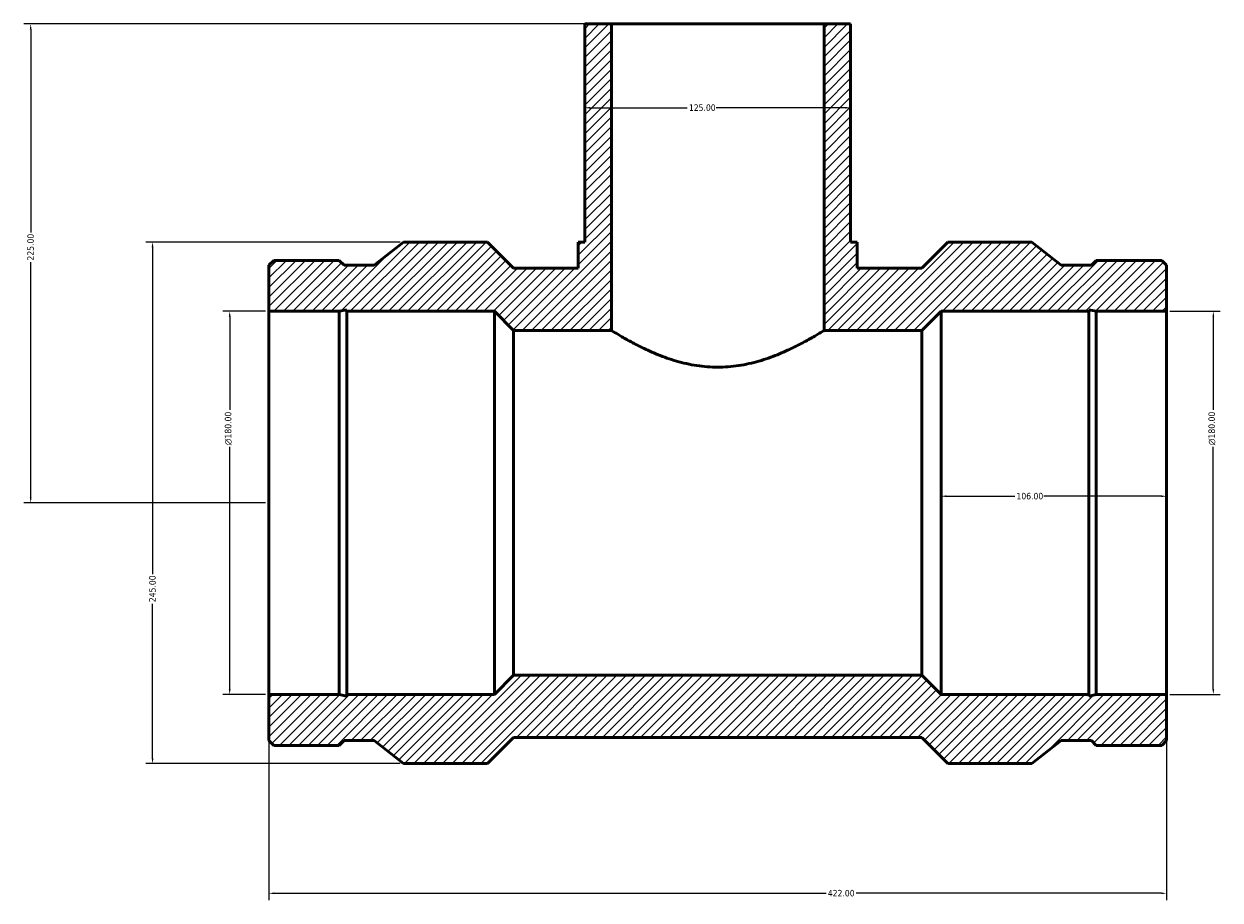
# Model space of a CAD drawing. Header units: millimetres. Extents: x -366 to 1563, y -266 to 1248.
# Tile 4 of 7: x -366 to 196, y 642 to 1054. Entities that reach past the tile are written whole.
import ezdxf

# ---------------------------------------------------------------- set-up
doc = ezdxf.new("R2010")
doc.units = ezdxf.units.MM
for name, color, linetype, lineweight in [('Dimension (ANSI)', 7, 'Continuous', 25), ('Hatch (ANSI)', 7, 'Continuous', 18), ('Visible (ANSI)', 7, 'Continuous', 50)]:
    doc.layers.add(name, color=color, linetype=linetype, lineweight=lineweight)
doc.styles.add('Note Text (ANSI)', font='tahoma.ttf')
doc.dimstyles.new('Default - mm (ANSI)', dxfattribs={"dimtxt": 3.048, "dimasz": 2.5, "dimexe": 3.175, "dimexo": 1.6002, "dimgap": 0.8, "dimtad": 0, "dimtoh": 1, "dimrnd": 1e-08, "dimzin": 4, "dimdsep": 46, "dimtxsty": 'Note Text (ANSI)', "dimcen": 0.09, "dimdle": 10, "dimclrd": 256, "dimclre": 256, "dimclrt": 230, "dimadec": 1, "dimazin": 1, "dimtfac": 1, "dimtofl": 0, "dimtmove": 0, "dimatfit": 3, "dimfxl": 1, "dimtolj": 1, "dimtzin": 4, "dimlwd": -1, "dimlwe": -1, "dimarcsym": 0})

# ---------------------------------------------------------------- blocks, each defined once
blk = doc.blocks.new('*D7')
at = {"layer": 'Defpoints', "color": 0, "transparency": 16777216}
for p in [(-363, 1053.75), (-90, 1053.75), (-251, 828.75)]:
    blk.add_point(p, dxfattribs=at)
at = {"layer": 'Dimension (ANSI)', "transparency": 16777216}
for p, q in [((-91.6, 1053.75), (-366.17, 1053.75)), ((-363, 1051.25), (-363, 955.71)), ((-363, 831.25), (-363, 941.79)), ((-252.6, 828.75), (-366.17, 828.75))]:
    blk.add_line(p, q, dxfattribs=at)
for points in [[(-363.42, 1051.25), (-362.58, 1051.25), (-363, 1053.75)], [(-363.42, 831.25), (-362.58, 831.25), (-363, 828.75)]]:
    blk.add_solid(points, dxfattribs=at)
at = {"layer": 'Dimension (ANSI)', "color": 230, "true_color": 0xff0080, "transparency": 16777216, "insert": (-364.59, 942.59), "char_height": 3.048, "attachment_point": 1, "rotation": 90, "style": 'Note Text (ANSI)'}
blk.add_mtext('\\A1;225.00', dxfattribs=at)
blk = doc.blocks.new('*D8')
at = {"layer": 'Defpoints', "color": 0, "transparency": 16777216}
for p in [(-269.44, 918.75), (-251, 918.75), (-251, 738.75)]:
    blk.add_point(p, dxfattribs=at)
at = {"layer": 'Dimension (ANSI)', "transparency": 16777216}
for p, q in [((-252.6, 918.75), (-272.61, 918.75)), ((-269.44, 916.25), (-269.44, 872.47)), ((-269.44, 741.25), (-269.44, 855.03)), ((-252.6, 738.75), (-272.61, 738.75))]:
    blk.add_line(p, q, dxfattribs=at)
for points in [[(-269.85, 916.25), (-269.02, 916.25), (-269.44, 918.75)], [(-269.85, 741.25), (-269.02, 741.25), (-269.44, 738.75)]]:
    blk.add_solid(points, dxfattribs=at)
at = {"layer": 'Dimension (ANSI)', "color": 230, "true_color": 0xff0080, "transparency": 16777216, "insert": (-271.73, 855.83), "char_height": 3.048, "attachment_point": 1, "rotation": 90, "style": 'Note Text (ANSI)'}
blk.add_mtext('\\A1;\\fAIGDT|b0|i0;\\H3.0480;\\ln\\fTahoma|b0|i0;\\H3.0480;180.00', dxfattribs=at)
blk = doc.blocks.new('*D9')
at = {"layer": 'Defpoints', "color": 0, "transparency": 16777216}
for p in [(-187.7, 951.25), (-305.7, 706.25), (-187.7, 706.25)]:
    blk.add_point(p, dxfattribs=at)
at = {"layer": 'Dimension (ANSI)', "transparency": 16777216}
for p, q in [((-189.3, 951.25), (-308.87, 951.25)), ((-305.7, 948.75), (-305.7, 795.21)), ((-305.7, 708.75), (-305.7, 781.29)), ((-189.3, 706.25), (-308.87, 706.25))]:
    blk.add_line(p, q, dxfattribs=at)
for points in [[(-306.12, 948.75), (-305.28, 948.75), (-305.7, 951.25)], [(-306.12, 708.75), (-305.28, 708.75), (-305.7, 706.25)]]:
    blk.add_solid(points, dxfattribs=at)
at = {"layer": 'Dimension (ANSI)', "color": 230, "true_color": 0xff0080, "transparency": 16777216, "insert": (-307.29, 782.09), "char_height": 3.048, "attachment_point": 1, "rotation": 90, "style": 'Note Text (ANSI)'}
blk.add_mtext('\\A1;245.00', dxfattribs=at)
blk = doc.blocks.new('*D10')
at = {"layer": 'Defpoints', "color": 0, "transparency": 16777216}
for p in [(-102.5, 1014.36), (22.5, 1014.36), (22.5, 1014.36)]:
    blk.add_point(p, dxfattribs=at)
at = {"layer": 'Dimension (ANSI)', "transparency": 16777216}
for p, q in [((-100, 1014.36), (-54.34, 1014.36)), ((20, 1014.36), (-40.66, 1014.36))]:
    blk.add_line(p, q, dxfattribs=at)
for points in [[(-100, 1014.78), (-100, 1013.94), (-102.5, 1014.36)], [(20, 1014.78), (20, 1013.94), (22.5, 1014.36)]]:
    blk.add_solid(points, dxfattribs=at)
at = {"layer": 'Dimension (ANSI)', "color": 230, "true_color": 0xff0080, "transparency": 16777216, "insert": (-53.54, 1015.95), "char_height": 3.048, "attachment_point": 1, "style": 'Note Text (ANSI)'}
blk.add_mtext('\\A1;125.00', dxfattribs=at)
blk = doc.blocks.new('*D11')
at = {"layer": 'Defpoints', "color": 0, "transparency": 16777216}
for p in [(171, 918.75), (193, 918.75), (171, 738.75)]:
    blk.add_point(p, dxfattribs=at)
at = {"layer": 'Dimension (ANSI)', "transparency": 16777216}
for p, q in [((172.6, 918.75), (196.18, 918.75)), ((193, 916.25), (193, 872.47)), ((193, 741.25), (193, 855.03)), ((172.6, 738.75), (196.18, 738.75))]:
    blk.add_line(p, q, dxfattribs=at)
for points in [[(192.58, 916.25), (193.42, 916.25), (193, 918.75)], [(192.58, 741.25), (193.42, 741.25), (193, 738.75)]]:
    blk.add_solid(points, dxfattribs=at)
at = {"layer": 'Dimension (ANSI)', "color": 230, "true_color": 0xff0080, "transparency": 16777216, "insert": (190.71, 855.83), "char_height": 3.048, "attachment_point": 1, "rotation": 90, "style": 'Note Text (ANSI)'}
blk.add_mtext('\\A1;\\fAIGDT|b0|i0;\\H3.0480;\\ln\\fTahoma|b0|i0;\\H3.0480;180.00', dxfattribs=at)
blk = doc.blocks.new('*D12')
at = {"layer": 'Defpoints', "color": 0, "transparency": 16777216}
for p in [(65, 831.86), (65, 828.75), (171, 828.75)]:
    blk.add_point(p, dxfattribs=at)
at = {"layer": 'Dimension (ANSI)', "transparency": 16777216}
for p, q in [((67.5, 831.86), (99.66, 831.86)), ((168.5, 831.86), (113.34, 831.86))]:
    blk.add_line(p, q, dxfattribs=at)
for points in [[(67.5, 832.28), (67.5, 831.45), (65, 831.86)], [(168.5, 832.28), (168.5, 831.45), (171, 831.86)]]:
    blk.add_solid(points, dxfattribs=at)
at = {"layer": 'Dimension (ANSI)', "color": 230, "true_color": 0xff0080, "transparency": 16777216, "insert": (100.46, 833.45), "char_height": 3.048, "attachment_point": 1, "style": 'Note Text (ANSI)'}
blk.add_mtext('\\A1;106.00', dxfattribs=at)
blk = doc.blocks.new('*D13')
at = {"layer": 'Defpoints', "color": 0, "transparency": 16777216}
for p in [(-251, 738.75), (171, 738.75), (171, 645.31)]:
    blk.add_point(p, dxfattribs=at)
at = {"layer": 'Dimension (ANSI)', "transparency": 16777216}
for p, q in [((-251, 737.15), (-251, 642.14)), ((171, 737.15), (171, 642.14)), ((-248.5, 645.31), (10.97, 645.31)), ((168.5, 645.31), (25.03, 645.31))]:
    blk.add_line(p, q, dxfattribs=at)
for points in [[(-248.5, 645.73), (-248.5, 644.9), (-251, 645.31)], [(168.5, 645.73), (168.5, 644.9), (171, 645.31)]]:
    blk.add_solid(points, dxfattribs=at)
at = {"layer": 'Dimension (ANSI)', "color": 230, "true_color": 0xff0080, "transparency": 16777216, "insert": (11.77, 646.9), "char_height": 3.048, "attachment_point": 1, "style": 'Note Text (ANSI)'}
blk.add_mtext('\\A1;422.00', dxfattribs=at)

msp = doc.modelspace()

# ---------------------------------------------------------------- hatches: boundary and pattern name
at = {"layer": 'Hatch (ANSI)'}
h = msp.add_hatch(dxfattribs=at)
h.set_pattern_fill('ANSI31', color=256, scale=25.4, angle=180, style=0)
h.set_pattern_definition([(225, (0, 0), (2.245064, -2.245064), [])])
h.paths.add_polyline_path([(-90, 909.75), (-90, 1053.75), (-102.5, 1053.75), (-102.5, 951.25), (-105.625, 951.25), (-105.625, 939), (-136.005, 939), (-148.255, 951.25), (-187.7, 951.25), (-201.533, 940.396), (-215.667, 940.396), (-217.945, 942.675), (-248.721, 942.675), (-251, 940.396), (-251, 918.75), (-217.945, 918.75), (-214.419, 919.499), (-214.419, 918.75), (-145, 918.75), (-136, 909.75)])
h.paths.add_polyline_path([(171, 717.104), (171, 738.75), (137.945, 738.75), (134.419, 738.001), (134.419, 738.75), (65, 738.75), (56, 747.75), (-136, 747.75), (-145, 738.75), (-214.419, 738.75), (-214.419, 738.001), (-217.945, 738.75), (-251, 738.75), (-251, 717.104), (-248.721, 714.825), (-217.945, 714.825), (-215.667, 717.104), (-201.533, 717.104), (-187.7, 706.25), (-148.255, 706.25), (-136.005, 718.5), (56.005, 718.5), (68.255, 706.25), (107.7, 706.25), (121.533, 717.104), (135.667, 717.104), (137.945, 714.825), (168.721, 714.825)])
h.paths.add_polyline_path([(171, 918.75), (171, 940.396), (168.721, 942.675), (137.945, 942.675), (135.667, 940.396), (121.533, 940.396), (107.7, 951.25), (68.255, 951.25), (56.005, 939), (25.625, 939), (25.625, 951.25), (22.5, 951.25), (22.5, 1053.75), (10, 1053.75), (10, 909.75), (56, 909.75), (65, 918.75), (134.419, 918.75), (134.419, 919.499), (137.945, 918.75)])

# ---------------------------------------------------------------- linework, layer by layer
at = {"layer": 'Visible (ANSI)'}
for p, q in [((-90, 1053.75), (-102.5, 1053.75)), ((-102.5, 1053.75), (-102.5, 951.25)), ((-90, 909.75), (-90, 1053.75)), ((-90, 1053.75), (10, 1053.75)), ((22.5, 1053.75), (10, 1053.75)), ((10, 1053.75), (10, 909.75)), ((22.5, 951.25), (22.5, 1053.75)), ((-187.7, 951.25), (-201.533, 940.396)), ((-148.255, 951.25), (-187.7, 951.25)), ((-136.005, 939), (-148.255, 951.25)), ((-102.5, 951.25), (-105.625, 951.25)), ((-105.625, 951.25), (-105.625, 939)), ((25.625, 951.25), (22.5, 951.25)), ((25.625, 939), (25.625, 951.25)), ((68.255, 951.25), (56.005, 939)), ((107.7, 951.25), (68.255, 951.25)), ((121.533, 940.396), (107.7, 951.25)), ((-248.721, 942.675), (-251, 940.396)), ((-251, 940.396), (-251, 918.75)), ((-217.945, 942.675), (-248.721, 942.675)), ((-215.667, 940.396), (-217.945, 942.675)), ((-201.533, 940.396), (-215.667, 940.396)), ((135.667, 940.396), (121.533, 940.396)), ((137.945, 942.675), (135.667, 940.396)), ((168.721, 942.675), (137.945, 942.675)), ((171, 940.396), (168.721, 942.675)), ((171, 918.75), (171, 940.396)), ((-105.625, 939), (-136.005, 939)), ((56.005, 939), (25.625, 939)), ((-251, 918.75), (-217.945, 918.75)), ((-251, 918.75), (-251, 738.75)), ((-217.945, 918.75), (-214.419, 919.499)), ((-217.945, 918.75), (-217.945, 738.75)), ((-214.419, 919.499), (-214.419, 918.75)), ((-214.419, 918.75), (-145, 918.75)), ((-214.419, 918.75), (-214.419, 738.75)), ((-145, 918.75), (-136, 909.75)), ((-145, 918.75), (-145, 738.75)), ((56, 909.75), (65, 918.75)), ((65, 918.75), (134.419, 918.75)), ((65, 918.75), (65, 738.75)), ((134.419, 918.75), (134.419, 919.499)), ((134.419, 919.499), (137.945, 918.75)), ((134.419, 918.75), (134.419, 738.75)), ((137.945, 918.75), (171, 918.75)), ((137.945, 918.75), (137.945, 738.75)), ((171, 918.75), (171, 738.75)), ((-136, 909.75), (-90, 909.75)), ((-136, 909.75), (-136, 747.75)), ((10, 909.75), (56, 909.75)), ((56, 909.75), (56, 747.75)), ((-136, 747.75), (-145, 738.75)), ((56, 747.75), (-136, 747.75)), ((65, 738.75), (56, 747.75)), ((-217.945, 738.75), (-251, 738.75)), ((-251, 738.75), (-251, 717.104)), ((-214.419, 738.001), (-217.945, 738.75)), ((-145, 738.75), (-214.419, 738.75)), ((-214.419, 738.75), (-214.419, 738.001)), ((134.419, 738.75), (65, 738.75)), ((137.945, 738.75), (134.419, 738.001)), ((134.419, 738.001), (134.419, 738.75)), ((171, 738.75), (137.945, 738.75)), ((171, 717.104), (171, 738.75)), ((-251, 717.104), (-248.721, 714.825)), ((-248.721, 714.825), (-217.945, 714.825)), ((-217.945, 714.825), (-215.667, 717.104)), ((-215.667, 717.104), (-201.533, 717.104)), ((-201.533, 717.104), (-187.7, 706.25)), ((-148.255, 706.25), (-136.005, 718.5)), ((-136.005, 718.5), (56.005, 718.5)), ((56.005, 718.5), (68.255, 706.25)), ((107.7, 706.25), (121.533, 717.104)), ((121.533, 717.104), (135.667, 717.104)), ((135.667, 717.104), (137.945, 714.825)), ((137.945, 714.825), (168.721, 714.825)), ((168.721, 714.825), (171, 717.104)), ((-187.7, 706.25), (-148.255, 706.25)), ((68.255, 706.25), (107.7, 706.25))]:
    msp.add_line(p, q, dxfattribs=at)
msp.add_open_spline([(10, 909.75), (10, 909.75), (9.681, 909.552), (8.371, 908.753), (7.38, 908.152), (4.798, 906.639), (3.205, 905.726), (-0.435, 903.744), (-2.482, 902.676), (-6.824, 900.569), (-9.282, 899.45), (-14.648, 897.29), (-17.556, 896.249), (-23.671, 894.47), (-26.883, 893.732), (-33.419, 892.733), (-36.742, 892.476), (-43.258, 892.476), (-46.581, 892.733), (-53.117, 893.732), (-56.329, 894.47), (-62.444, 896.249), (-65.352, 897.29), (-70.718, 899.45), (-73.176, 900.569), (-77.518, 902.676), (-79.565, 903.744), (-83.205, 905.726), (-84.798, 906.639), (-87.38, 908.152), (-88.371, 908.753), (-89.681, 909.552), (-90, 909.75), (-90, 909.75)], degree=3, knots=[7.789907, 7.789907, 7.789907, 7.789907, 8.7600164, 8.7600164, 9.7301257, 9.7301257, 10.7002351, 10.7002351, 11.6703445, 11.6703445, 12.6477119, 12.6477119, 13.6250793, 13.6250793, 14.6024466, 14.6024466, 15.579814, 15.579814, 16.5571814, 16.5571814, 17.5345488, 17.5345488, 18.5119162, 18.5119162, 19.4892836, 19.4892836, 20.4593929, 20.4593929, 21.4295023, 21.4295023, 22.3996117, 22.3996117, 23.369721, 23.369721, 23.369721, 23.369721], dxfattribs=at)

# ---------------------------------------------------------------- dimensions: what is measured, and where the dimension line sits
at = {"layer": 'Dimension (ANSI)'}
for base, p1, p2, angle, override, picture, middle in [((-363, 1053.75), (-251, 828.75), (-90, 1053.75), 90, {"dimtoh": 0, "dimdec": 2, "dimtp": 0, "dimtm": 0, "dimtdec": 2, "dimatfit": 1}, '*D7', (-363, 948.75)), ((22.5, 1014.359), (-102.5, 1014.359), (22.5, 1014.359), 180, {"dimtoh": 0, "dimdec": 2, "dimse1": 1, "dimse2": 1, "dimtp": 0, "dimtm": 0, "dimtdec": 2, "dimatfit": 1}, '*D10', (-47.5, 1014.359)), ((-305.7, 706.25), (-187.7, 951.25), (-187.7, 706.25), 90, {"dimtoh": 0, "dimdec": 2, "dimtp": 0, "dimtm": 0, "dimtdec": 2, "dimatfit": 1}, '*D9', (-305.7, 788.25))]:
    dim = msp.add_linear_dim(base=base, p1=p1, p2=p2, angle=angle, dimstyle='Default - mm (ANSI)', override=override, dxfattribs=at)
    dim.commit()
    dim.dimension.update_dxf_attribs({"geometry": picture, "text_midpoint": middle, "dimtype": 160})
for base, p1, p2, picture, middle in [((-269.436, 918.75), (-251, 738.75), (-251, 918.75), '*D8', (-269.436, 863.75)), ((193, 918.75), (171, 738.75), (171, 918.75), '*D11', (193, 863.75))]:
    dim = msp.add_linear_dim(base=base, p1=p1, p2=p2, angle=90, text='\\fAIGDT|b0|i0;\\H3.0480;\\ln\\fTahoma|b0|i0;\\H3.0480;<>', dimstyle='Default - mm (ANSI)', override={"dimtoh": 0, "dimdec": 2, "dimtp": 0, "dimtm": 0, "dimtdec": 2, "dimatfit": 1}, dxfattribs=at)
    dim.commit()
    dim.dimension.update_dxf_attribs({"geometry": picture, "text_midpoint": middle, "dimtype": 160})
for base, p1, p2, override, picture, middle in [((65, 831.863), (171, 828.75), (65, 828.75), {"dimtoh": 0, "dimdec": 2, "dimse1": 1, "dimse2": 1, "dimtp": 0, "dimtm": 0, "dimtdec": 2, "dimatfit": 1}, '*D12', (106.5, 831.863)), ((171, 645.314), (-251, 738.75), (171, 738.75), {"dimtoh": 0, "dimdec": 2, "dimtp": 0, "dimtm": 0, "dimtdec": 2, "dimatfit": 1}, '*D13', (18, 645.314))]:
    dim = msp.add_linear_dim(base=base, p1=p1, p2=p2, dimstyle='Default - mm (ANSI)', override=override, dxfattribs=at)
    dim.commit()
    dim.dimension.update_dxf_attribs({"geometry": picture, "text_midpoint": middle, "dimtype": 160})

doc.saveas('drawing.dxf')
